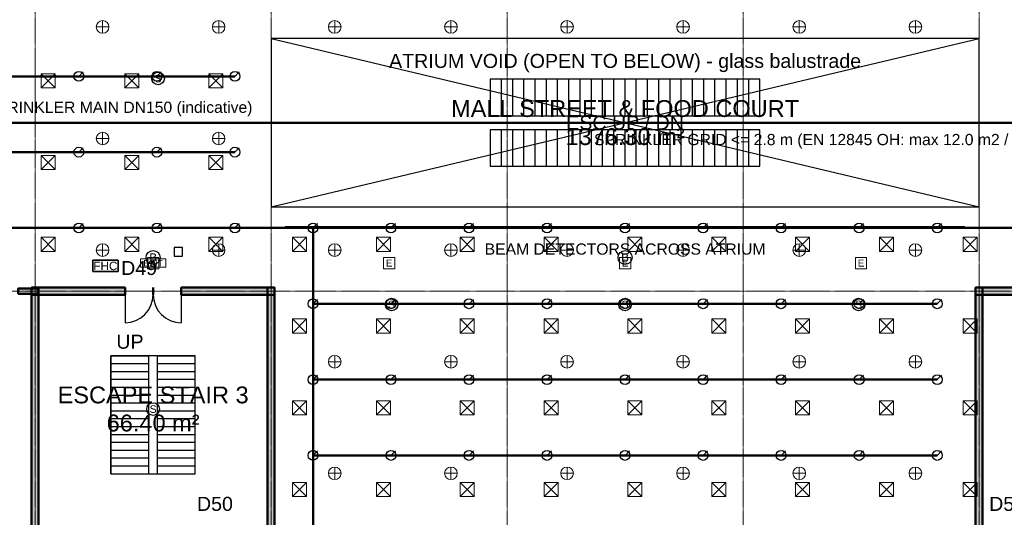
# Model space of a CAD drawing. Header units: millimetres. Extents: x -5300 to 125300, y -375 to 90375.
# Tile 5 of 10: x 38450 to 73500, y 32746 to 50469. Entities that reach past the tile are written whole.
import ezdxf
from ezdxf.enums import TextEntityAlignment as Align

# ---------------------------------------------------------------- set-up
doc = ezdxf.new("R2010")
doc.units = ezdxf.units.MM
doc.linetypes.add('CENTER', pattern=[5.08, 3.175, -0.635, 0.635, -0.635])
for name, color, linetype, lineweight in [('A-ACHSEN', 1, 'CENTER', 13), ('A-FLOR-EVTR', 251, 'Continuous', 25), ('A-FLOR-OTLN', 253, 'Continuous', 25), ('A-FLOR-STRS', 252, 'Continuous', 25), ('A-OEFFNUNG-NR', 2, 'Continuous', 18), ('A-RAUM-STEMPEL', 2, 'Continuous', 18), ('A-SCHRAFFUR', 8, 'Continuous', 9), ('A-TUER', 3, 'Continuous', 25), ('A-WAND-TRAG', 7, 'Continuous', 50), ('E-ANNO-TEXT', 52, 'Continuous', 18), ('E-FALM', 230, 'Continuous', 25), ('E-LITE', 2, 'Continuous', 18), ('E-LITE-EMER', 40, 'Continuous', 18), ('FP-ANNO-TEXT', 14, 'Continuous', 18), ('FP-HOSE', 20, 'Continuous', 35), ('FP-SPRK-HEAD', 1, 'Continuous', 25), ('FP-SPRK-PIPE', 12, 'Continuous', 50), ('M-HVAC-SCD', 4, 'Continuous', 18)]:
    doc.layers.add(name, color=color, linetype=linetype, lineweight=lineweight)
doc.styles.add('DE-ARIAL', font='arial.ttf')

msp = doc.modelspace()

# ---------------------------------------------------------------- hatches: boundary and pattern name
at = {"layer": 'A-SCHRAFFUR'}
for points in [[(38400, 40700), (39100, 40700), (39100, 40900), (38400, 40900)], [(38875, 40675), (42200, 40675), (42200, 40925), (38875, 40925)], [(39125, 15475), (39125, 40925), (38875, 40925), (38875, 15475)], [(44200, 40675), (47525, 40675), (47525, 40925), (44200, 40925)], [(47525, 15475), (47525, 40925), (47275, 40925), (47275, 15475)], [(72475, 40675), (75800, 40675), (75800, 40925), (72475, 40925)], [(72725, 15475), (72725, 40925), (72475, 40925), (72475, 15475)]]:
    msp.add_hatch(color=256, dxfattribs=at).paths.add_polyline_path(points)

# ---------------------------------------------------------------- linework, layer by layer
at = {"layer": 'A-ACHSEN'}
for p, q in [((39000, 7100), (39000, 86500)), ((47400, 7100), (47400, 86500)), ((55800, 7100), (55800, 86500)), ((64200, 7100), (64200, 86500)), ((72600, 7100), (72600, 86500)), ((-3100, 40800), (123100, 40800))]:
    msp.add_line(p, q, dxfattribs=at)
at = {"layer": 'A-FLOR-EVTR'}
for p, q in [((55600, 47050), (55600, 48350)), ((56000, 47050), (56000, 48350)), ((56400, 47050), (56400, 48350)), ((56800, 47050), (56800, 48350)), ((57200, 47050), (57200, 48350)), ((57600, 47050), (57600, 48350)), ((58000, 47050), (58000, 48350)), ((58400, 47050), (58400, 48350)), ((58800, 47050), (58800, 48350)), ((59200, 47050), (59200, 48350)), ((59600, 47050), (59600, 48350)), ((60000, 47050), (60000, 48350)), ((60400, 47050), (60400, 48350)), ((60800, 47050), (60800, 48350)), ((61200, 47050), (61200, 48350)), ((61600, 47050), (61600, 48350)), ((62000, 47050), (62000, 48350)), ((62400, 47050), (62400, 48350)), ((62800, 47050), (62800, 48350)), ((63200, 47050), (63200, 48350)), ((63600, 47050), (63600, 48350)), ((64000, 47050), (64000, 48350)), ((64400, 47050), (64400, 48350)), ((55600, 45250), (55600, 46550)), ((56000, 45250), (56000, 46550)), ((56400, 45250), (56400, 46550)), ((56800, 45250), (56800, 46550)), ((57200, 45250), (57200, 46550)), ((57600, 45250), (57600, 46550)), ((58000, 45250), (58000, 46550)), ((58400, 45250), (58400, 46550)), ((58800, 45250), (58800, 46550)), ((59200, 45250), (59200, 46550)), ((59600, 45250), (59600, 46550)), ((60000, 45250), (60000, 46550)), ((60400, 45250), (60400, 46550)), ((60800, 45250), (60800, 46550)), ((61200, 45250), (61200, 46550)), ((61600, 45250), (61600, 46550)), ((62000, 45250), (62000, 46550)), ((62400, 45250), (62400, 46550)), ((62800, 45250), (62800, 46550)), ((63200, 45250), (63200, 46550)), ((63600, 45250), (63600, 46550)), ((64000, 45250), (64000, 46550)), ((64400, 45250), (64400, 46550))]:
    msp.add_line(p, q, dxfattribs=at)
for points in [[(55200, 47050), (64800, 47050), (64800, 48350), (55200, 48350)], [(55200, 45250), (64800, 45250), (64800, 46550), (55200, 46550)]]:
    msp.add_lwpolyline(points, close=True, dxfattribs=at)
at = {"layer": 'A-FLOR-OTLN'}
for p, q in [((47400, 43800), (72600, 49800)), ((47400, 49800), (72600, 43800))]:
    msp.add_line(p, q, dxfattribs=at)
msp.add_lwpolyline([(47400, 43800), (72600, 43800), (72600, 49800), (47400, 49800)], close=True, dxfattribs=at)
at = {"layer": 'A-FLOR-STRS'}
for p, q in [((41700, 38500), (43050, 38500)), ((41700, 34300), (41700, 38500)), ((41700, 38220), (43050, 38220)), ((43050, 34300), (43050, 38500)), ((43350, 38500), (44700, 38500)), ((43350, 34300), (43350, 38500)), ((43350, 38220), (44700, 38220)), ((44700, 34300), (44700, 38500)), ((41700, 37940), (43050, 37940)), ((43350, 37940), (44700, 37940)), ((41700, 37660), (43050, 37660)), ((43350, 37660), (44700, 37660)), ((41700, 37380), (43050, 37380)), ((43350, 37380), (44700, 37380)), ((41700, 37100), (43050, 37100)), ((41700, 36820), (43050, 36820)), ((43350, 37100), (44700, 37100)), ((43350, 36820), (44700, 36820)), ((41700, 36540), (43050, 36540)), ((43350, 36540), (44700, 36540)), ((41700, 36260), (43050, 36260)), ((43350, 36260), (44700, 36260)), ((41700, 35980), (43050, 35980)), ((43350, 35980), (44700, 35980)), ((41700, 35700), (43050, 35700)), ((41700, 35420), (43050, 35420)), ((43350, 35700), (44700, 35700)), ((43350, 35420), (44700, 35420)), ((41700, 35140), (43050, 35140)), ((43350, 35140), (44700, 35140)), ((41700, 34860), (43050, 34860)), ((43350, 34860), (44700, 34860)), ((41700, 34580), (43050, 34580)), ((43350, 34580), (44700, 34580)), ((41700, 34300), (43050, 34300)), ((43350, 34300), (44700, 34300))]:
    msp.add_line(p, q, dxfattribs=at)
msp.add_lwpolyline([(41700, 34300), (44700, 34300), (44700, 38500), (41700, 38500)], close=True, dxfattribs=at)
at = {"layer": 'A-TUER'}
for p, q in [((42200, 40675), (42200, 39675)), ((44200, 40675), (44200, 39675))]:
    msp.add_line(p, q, dxfattribs=at)
for centre, start, end in [((42200, 40675), -90, 0), ((44200, 40675), 180, -90)]:
    msp.add_arc(centre, 1000, start, end, dxfattribs=at)
at = {"layer": 'A-WAND-TRAG'}
for p, q in [((42200, 40675), (42200, 40925)), ((43200, 40675), (43200, 40925)), ((43200, 40675), (43200, 40925)), ((44200, 40675), (44200, 40925))]:
    msp.add_line(p, q, dxfattribs=at)
for points in [[(38400, 40700), (39100, 40700), (39100, 40900), (38400, 40900)], [(38875, 40675), (42200, 40675), (42200, 40925), (38875, 40925)], [(39125, 15475), (39125, 40925), (38875, 40925), (38875, 15475)], [(44200, 40675), (47525, 40675), (47525, 40925), (44200, 40925)], [(47525, 15475), (47525, 40925), (47275, 40925), (47275, 15475)], [(72475, 40675), (75800, 40675), (75800, 40925), (72475, 40925)], [(72725, 15475), (72725, 40925), (72475, 40925), (72475, 15475)]]:
    msp.add_lwpolyline(points, close=True, dxfattribs=at)
at = {"layer": 'E-FALM'}
msp.add_line((47900, 43100), (72100, 43100), dxfattribs=at)
msp.add_lwpolyline([(43950, 42050), (44250, 42050), (44250, 42350), (43950, 42350)], close=True, dxfattribs=at)
for centre, radius in [((43377.778, 48375), 225), ((43200, 42000), 250), ((60000, 42000), 250), ((51688.889, 40325), 225), ((60000, 40325), 225), ((68311.111, 40325), 225), ((43200, 36600), 225)]:
    msp.add_circle(centre, radius, dxfattribs=at)
at = {"layer": 'E-LITE'}
for p, q in [((41175, 50212.5), (41625, 50212.5)), ((41400, 49987.5), (41400, 50437.5)), ((45308.333, 50212.5), (45758.333, 50212.5)), ((45533.333, 49987.5), (45533.333, 50437.5)), ((49441.667, 50212.5), (49891.667, 50212.5)), ((49666.667, 49987.5), (49666.667, 50437.5)), ((53575, 50212.5), (54025, 50212.5)), ((53800, 49987.5), (53800, 50437.5)), ((57708.333, 50212.5), (58158.333, 50212.5)), ((57933.333, 49987.5), (57933.333, 50437.5)), ((61841.667, 50212.5), (62291.667, 50212.5)), ((62066.667, 49987.5), (62066.667, 50437.5)), ((65975, 50212.5), (66425, 50212.5)), ((66200, 49987.5), (66200, 50437.5)), ((70108.333, 50212.5), (70558.333, 50212.5)), ((70333.333, 49987.5), (70333.333, 50437.5)), ((41400, 46012.5), (41400, 46462.5)), ((45533.333, 46012.5), (45533.333, 46462.5)), ((41175, 46237.5), (41625, 46237.5)), ((45308.333, 46237.5), (45758.333, 46237.5)), ((41400, 42037.5), (41400, 42487.5)), ((45533.333, 42037.5), (45533.333, 42487.5)), ((49666.667, 42037.5), (49666.667, 42487.5)), ((53800, 42037.5), (53800, 42487.5)), ((57933.333, 42037.5), (57933.333, 42487.5)), ((62066.667, 42037.5), (62066.667, 42487.5)), ((66200, 42037.5), (66200, 42487.5)), ((70333.333, 42037.5), (70333.333, 42487.5)), ((41175, 42262.5), (41625, 42262.5)), ((45308.333, 42262.5), (45758.333, 42262.5)), ((49441.667, 42262.5), (49891.667, 42262.5)), ((53575, 42262.5), (54025, 42262.5)), ((57708.333, 42262.5), (58158.333, 42262.5)), ((61841.667, 42262.5), (62291.667, 42262.5)), ((65975, 42262.5), (66425, 42262.5)), ((70108.333, 42262.5), (70558.333, 42262.5)), ((49441.667, 38287.5), (49891.667, 38287.5)), ((49666.667, 38062.5), (49666.667, 38512.5)), ((53575, 38287.5), (54025, 38287.5)), ((53800, 38062.5), (53800, 38512.5)), ((57708.333, 38287.5), (58158.333, 38287.5)), ((57933.333, 38062.5), (57933.333, 38512.5)), ((61841.667, 38287.5), (62291.667, 38287.5)), ((62066.667, 38062.5), (62066.667, 38512.5)), ((65975, 38287.5), (66425, 38287.5)), ((66200, 38062.5), (66200, 38512.5)), ((70108.333, 38287.5), (70558.333, 38287.5)), ((70333.333, 38062.5), (70333.333, 38512.5)), ((49666.667, 34087.5), (49666.667, 34537.5)), ((53800, 34087.5), (53800, 34537.5)), ((57933.333, 34087.5), (57933.333, 34537.5)), ((62066.667, 34087.5), (62066.667, 34537.5)), ((66200, 34087.5), (66200, 34537.5)), ((70333.333, 34087.5), (70333.333, 34537.5)), ((49441.667, 34312.5), (49891.667, 34312.5)), ((53575, 34312.5), (54025, 34312.5)), ((57708.333, 34312.5), (58158.333, 34312.5)), ((61841.667, 34312.5), (62291.667, 34312.5)), ((65975, 34312.5), (66425, 34312.5)), ((70108.333, 34312.5), (70558.333, 34312.5))]:
    msp.add_line(p, q, dxfattribs=at)
for centre in [(41400, 50212.5), (45533.333, 50212.5), (49666.667, 50212.5), (53800, 50212.5), (57933.333, 50212.5), (62066.667, 50212.5), (66200, 50212.5), (70333.333, 50212.5), (41400, 46237.5), (45533.333, 46237.5), (41400, 42262.5), (45533.333, 42262.5), (49666.667, 42262.5), (53800, 42262.5), (57933.333, 42262.5), (62066.667, 42262.5), (66200, 42262.5), (70333.333, 42262.5), (49666.667, 38287.5), (53800, 38287.5), (57933.333, 38287.5), (62066.667, 38287.5), (66200, 38287.5), (70333.333, 38287.5), (49666.667, 34312.5), (53800, 34312.5), (57933.333, 34312.5), (62066.667, 34312.5), (66200, 34312.5), (70333.333, 34312.5)]:
    msp.add_circle(centre, 225, dxfattribs=at)
at = {"layer": 'E-LITE-EMER'}
for points in [[(42750, 41650), (43650, 41650), (43650, 41950), (42750, 41950)], [(43000, 41600), (43400, 41600), (43400, 42000), (43000, 42000)], [(51400, 41600), (51800, 41600), (51800, 42000), (51400, 42000)], [(59800, 41600), (60200, 41600), (60200, 42000), (59800, 42000)], [(68200, 41600), (68600, 41600), (68600, 42000), (68200, 42000)]]:
    msp.add_lwpolyline(points, close=True, dxfattribs=at)
at = {"layer": 'FP-HOSE'}
msp.add_lwpolyline([(41050, 41500), (41950, 41500), (41950, 41900), (41050, 41900)], close=True, dxfattribs=at)
at = {"layer": 'FP-SPRK-HEAD'}
for p, q in [((40555.556, 48450), (40713.056, 48607.5)), ((43333.333, 48450), (43490.833, 48607.5)), ((46111.111, 48450), (46268.611, 48607.5)), ((40555.556, 45750), (40713.056, 45907.5)), ((43333.333, 45750), (43490.833, 45907.5)), ((46111.111, 45750), (46268.611, 45907.5)), ((40555.556, 43050), (40713.056, 43207.5)), ((43333.333, 43050), (43490.833, 43207.5)), ((46111.111, 43050), (46268.611, 43207.5)), ((48888.889, 43050), (49046.389, 43207.5)), ((51666.667, 43050), (51824.167, 43207.5)), ((54444.444, 43050), (54601.944, 43207.5)), ((57222.222, 43050), (57379.722, 43207.5)), ((60000, 43050), (60157.5, 43207.5)), ((62777.778, 43050), (62935.278, 43207.5)), ((65555.556, 43050), (65713.056, 43207.5)), ((68333.333, 43050), (68490.833, 43207.5)), ((71111.111, 43050), (71268.611, 43207.5)), ((48888.889, 40350), (49046.389, 40507.5)), ((51666.667, 40350), (51824.167, 40507.5)), ((54444.444, 40350), (54601.944, 40507.5)), ((57222.222, 40350), (57379.722, 40507.5)), ((60000, 40350), (60157.5, 40507.5)), ((62777.778, 40350), (62935.278, 40507.5)), ((65555.556, 40350), (65713.056, 40507.5)), ((68333.333, 40350), (68490.833, 40507.5)), ((71111.111, 40350), (71268.611, 40507.5)), ((48888.889, 37650), (49046.389, 37807.5)), ((51666.667, 37650), (51824.167, 37807.5)), ((54444.444, 37650), (54601.944, 37807.5)), ((57222.222, 37650), (57379.722, 37807.5)), ((60000, 37650), (60157.5, 37807.5)), ((62777.778, 37650), (62935.278, 37807.5)), ((65555.556, 37650), (65713.056, 37807.5)), ((68333.333, 37650), (68490.833, 37807.5)), ((71111.111, 37650), (71268.611, 37807.5)), ((48888.889, 34950), (49046.389, 35107.5)), ((51666.667, 34950), (51824.167, 35107.5)), ((54444.444, 34950), (54601.944, 35107.5)), ((57222.222, 34950), (57379.722, 35107.5)), ((60000, 34950), (60157.5, 35107.5)), ((62777.778, 34950), (62935.278, 35107.5)), ((65555.556, 34950), (65713.056, 35107.5)), ((68333.333, 34950), (68490.833, 35107.5)), ((71111.111, 34950), (71268.611, 35107.5))]:
    msp.add_line(p, q, dxfattribs=at)
for centre in [(40555.556, 48450), (43333.333, 48450), (46111.111, 48450), (40555.556, 45750), (43333.333, 45750), (46111.111, 45750), (40555.556, 43050), (43333.333, 43050), (46111.111, 43050), (48888.889, 43050), (51666.667, 43050), (54444.444, 43050), (57222.222, 43050), (60000, 43050), (62777.778, 43050), (65555.556, 43050), (68333.333, 43050), (71111.111, 43050), (48888.889, 40350), (51666.667, 40350), (54444.444, 40350), (57222.222, 40350), (60000, 40350), (62777.778, 40350), (65555.556, 40350), (68333.333, 40350), (71111.111, 40350), (48888.889, 37650), (51666.667, 37650), (54444.444, 37650), (57222.222, 37650), (60000, 37650), (62777.778, 37650), (65555.556, 37650), (68333.333, 37650), (71111.111, 37650), (48888.889, 34950), (51666.667, 34950), (54444.444, 34950), (57222.222, 34950), (60000, 34950), (62777.778, 34950), (65555.556, 34950), (68333.333, 34950), (71111.111, 34950)]:
    msp.add_circle(centre, 175, dxfattribs=at)
at = {"layer": 'FP-SPRK-PIPE'}
for p, q in [((37777.778, 48450), (40555.556, 48450)), ((40555.556, 48450), (43333.333, 48450)), ((43333.333, 48450), (46111.111, 48450)), ((22800, 46800), (97200, 46800)), ((37777.778, 45750), (40555.556, 45750)), ((40555.556, 45750), (43333.333, 45750)), ((43333.333, 45750), (46111.111, 45750)), ((23888.889, 43050), (48900, 43050)), ((37777.778, 43050), (40555.556, 43050)), ((40555.556, 43050), (43333.333, 43050)), ((43333.333, 43050), (46111.111, 43050)), ((46111.111, 43050), (48888.889, 43050)), ((48888.889, 43050), (51666.667, 43050)), ((48900, 43050), (48900, 19800)), ((51666.667, 43050), (54444.444, 43050)), ((54444.444, 43050), (57222.222, 43050)), ((57222.222, 43050), (60000, 43050)), ((60000, 43050), (62777.778, 43050)), ((62777.778, 43050), (65555.556, 43050)), ((65555.556, 43050), (68333.333, 43050)), ((68333.333, 43050), (71111.111, 43050)), ((71111.111, 43050), (73888.889, 43050)), ((48888.889, 40350), (51666.667, 40350)), ((51666.667, 40350), (54444.444, 40350)), ((54444.444, 40350), (57222.222, 40350)), ((57222.222, 40350), (60000, 40350)), ((60000, 40350), (62777.778, 40350)), ((62777.778, 40350), (65555.556, 40350)), ((65555.556, 40350), (68333.333, 40350)), ((68333.333, 40350), (71111.111, 40350)), ((48888.889, 37650), (51666.667, 37650)), ((51666.667, 37650), (54444.444, 37650)), ((54444.444, 37650), (57222.222, 37650)), ((57222.222, 37650), (60000, 37650)), ((60000, 37650), (62777.778, 37650)), ((62777.778, 37650), (65555.556, 37650)), ((65555.556, 37650), (68333.333, 37650)), ((68333.333, 37650), (71111.111, 37650)), ((48888.889, 34950), (51666.667, 34950)), ((51666.667, 34950), (54444.444, 34950)), ((54444.444, 34950), (57222.222, 34950)), ((57222.222, 34950), (60000, 34950)), ((60000, 34950), (62777.778, 34950)), ((62777.778, 34950), (65555.556, 34950)), ((65555.556, 34950), (68333.333, 34950)), ((68333.333, 34950), (71111.111, 34950))]:
    msp.add_line(p, q, dxfattribs=at)
at = {"layer": 'M-HVAC-SCD'}
for p, q in [((39212, 48036.364), (39712, 48536.364)), ((39212, 48536.364), (39712, 48036.364)), ((42196, 48036.364), (42696, 48536.364)), ((42196, 48536.364), (42696, 48036.364)), ((45180, 48036.364), (45680, 48536.364)), ((45180, 48536.364), (45680, 48036.364)), ((39212, 45127.273), (39712, 45627.273)), ((39212, 45627.273), (39712, 45127.273)), ((42196, 45127.273), (42696, 45627.273)), ((42196, 45627.273), (42696, 45127.273)), ((45180, 45127.273), (45680, 45627.273)), ((45180, 45627.273), (45680, 45127.273)), ((39212, 42218.182), (39712, 42718.182)), ((39212, 42718.182), (39712, 42218.182)), ((42196, 42218.182), (42696, 42718.182)), ((42196, 42718.182), (42696, 42218.182)), ((45180, 42218.182), (45680, 42718.182)), ((45180, 42718.182), (45680, 42218.182)), ((48164, 42218.182), (48664, 42718.182)), ((48164, 42718.182), (48664, 42218.182)), ((51148, 42218.182), (51648, 42718.182)), ((51148, 42718.182), (51648, 42218.182)), ((54132, 42218.182), (54632, 42718.182)), ((54132, 42718.182), (54632, 42218.182)), ((57116, 42218.182), (57616, 42718.182)), ((57116, 42718.182), (57616, 42218.182)), ((60100, 42218.182), (60600, 42718.182)), ((60100, 42718.182), (60600, 42218.182)), ((63084, 42218.182), (63584, 42718.182)), ((63084, 42718.182), (63584, 42218.182)), ((66068, 42218.182), (66568, 42718.182)), ((66068, 42718.182), (66568, 42218.182)), ((69052, 42218.182), (69552, 42718.182)), ((69052, 42718.182), (69552, 42218.182)), ((72036, 42218.182), (72536, 42718.182)), ((72036, 42718.182), (72536, 42218.182)), ((48164, 39309.091), (48664, 39809.091)), ((48164, 39809.091), (48664, 39309.091)), ((51148, 39309.091), (51648, 39809.091)), ((51148, 39809.091), (51648, 39309.091)), ((54132, 39309.091), (54632, 39809.091)), ((54132, 39809.091), (54632, 39309.091)), ((57116, 39309.091), (57616, 39809.091)), ((57116, 39809.091), (57616, 39309.091)), ((60100, 39309.091), (60600, 39809.091)), ((60100, 39809.091), (60600, 39309.091)), ((63084, 39309.091), (63584, 39809.091)), ((63084, 39809.091), (63584, 39309.091)), ((66068, 39309.091), (66568, 39809.091)), ((66068, 39809.091), (66568, 39309.091)), ((69052, 39309.091), (69552, 39809.091)), ((69052, 39809.091), (69552, 39309.091)), ((72036, 39309.091), (72536, 39809.091)), ((72036, 39809.091), (72536, 39309.091)), ((48164, 36400), (48664, 36900)), ((48164, 36900), (48664, 36400)), ((51148, 36400), (51648, 36900)), ((51148, 36900), (51648, 36400)), ((54132, 36400), (54632, 36900)), ((54132, 36900), (54632, 36400)), ((57116, 36400), (57616, 36900)), ((57116, 36900), (57616, 36400)), ((60100, 36400), (60600, 36900)), ((60100, 36900), (60600, 36400)), ((63084, 36400), (63584, 36900)), ((63084, 36900), (63584, 36400)), ((66068, 36400), (66568, 36900)), ((66068, 36900), (66568, 36400)), ((69052, 36400), (69552, 36900)), ((69052, 36900), (69552, 36400)), ((72036, 36400), (72536, 36900)), ((72036, 36900), (72536, 36400)), ((48164, 33490.909), (48664, 33990.909)), ((48164, 33990.909), (48664, 33490.909)), ((51148, 33490.909), (51648, 33990.909)), ((51148, 33990.909), (51648, 33490.909)), ((54132, 33490.909), (54632, 33990.909)), ((54132, 33990.909), (54632, 33490.909)), ((57116, 33490.909), (57616, 33990.909)), ((57116, 33990.909), (57616, 33490.909)), ((60100, 33490.909), (60600, 33990.909)), ((60100, 33990.909), (60600, 33490.909)), ((63084, 33490.909), (63584, 33990.909)), ((63084, 33990.909), (63584, 33490.909)), ((66068, 33490.909), (66568, 33990.909)), ((66068, 33990.909), (66568, 33490.909)), ((69052, 33490.909), (69552, 33990.909)), ((69052, 33990.909), (69552, 33490.909)), ((72036, 33490.909), (72536, 33990.909)), ((72036, 33990.909), (72536, 33490.909))]:
    msp.add_line(p, q, dxfattribs=at)
for points in [[(39212, 48036.364), (39712, 48036.364), (39712, 48536.364), (39212, 48536.364)], [(42196, 48036.364), (42696, 48036.364), (42696, 48536.364), (42196, 48536.364)], [(45180, 48036.364), (45680, 48036.364), (45680, 48536.364), (45180, 48536.364)], [(39212, 45127.273), (39712, 45127.273), (39712, 45627.273), (39212, 45627.273)], [(42196, 45127.273), (42696, 45127.273), (42696, 45627.273), (42196, 45627.273)], [(45180, 45127.273), (45680, 45127.273), (45680, 45627.273), (45180, 45627.273)], [(39212, 42218.182), (39712, 42218.182), (39712, 42718.182), (39212, 42718.182)], [(42196, 42218.182), (42696, 42218.182), (42696, 42718.182), (42196, 42718.182)], [(45180, 42218.182), (45680, 42218.182), (45680, 42718.182), (45180, 42718.182)], [(48164, 42218.182), (48664, 42218.182), (48664, 42718.182), (48164, 42718.182)], [(51148, 42218.182), (51648, 42218.182), (51648, 42718.182), (51148, 42718.182)], [(54132, 42218.182), (54632, 42218.182), (54632, 42718.182), (54132, 42718.182)], [(57116, 42218.182), (57616, 42218.182), (57616, 42718.182), (57116, 42718.182)], [(60100, 42218.182), (60600, 42218.182), (60600, 42718.182), (60100, 42718.182)], [(63084, 42218.182), (63584, 42218.182), (63584, 42718.182), (63084, 42718.182)], [(66068, 42218.182), (66568, 42218.182), (66568, 42718.182), (66068, 42718.182)], [(69052, 42218.182), (69552, 42218.182), (69552, 42718.182), (69052, 42718.182)], [(72036, 42218.182), (72536, 42218.182), (72536, 42718.182), (72036, 42718.182)], [(48164, 39309.091), (48664, 39309.091), (48664, 39809.091), (48164, 39809.091)], [(51148, 39309.091), (51648, 39309.091), (51648, 39809.091), (51148, 39809.091)], [(54132, 39309.091), (54632, 39309.091), (54632, 39809.091), (54132, 39809.091)], [(57116, 39309.091), (57616, 39309.091), (57616, 39809.091), (57116, 39809.091)], [(60100, 39309.091), (60600, 39309.091), (60600, 39809.091), (60100, 39809.091)], [(63084, 39309.091), (63584, 39309.091), (63584, 39809.091), (63084, 39809.091)], [(66068, 39309.091), (66568, 39309.091), (66568, 39809.091), (66068, 39809.091)], [(69052, 39309.091), (69552, 39309.091), (69552, 39809.091), (69052, 39809.091)], [(72036, 39309.091), (72536, 39309.091), (72536, 39809.091), (72036, 39809.091)], [(48164, 36400), (48664, 36400), (48664, 36900), (48164, 36900)], [(51148, 36400), (51648, 36400), (51648, 36900), (51148, 36900)], [(54132, 36400), (54632, 36400), (54632, 36900), (54132, 36900)], [(57116, 36400), (57616, 36400), (57616, 36900), (57116, 36900)], [(60100, 36400), (60600, 36400), (60600, 36900), (60100, 36900)], [(63084, 36400), (63584, 36400), (63584, 36900), (63084, 36900)], [(66068, 36400), (66568, 36400), (66568, 36900), (66068, 36900)], [(69052, 36400), (69552, 36400), (69552, 36900), (69052, 36900)], [(72036, 36400), (72536, 36400), (72536, 36900), (72036, 36900)], [(48164, 33490.909), (48664, 33490.909), (48664, 33990.909), (48164, 33990.909)], [(51148, 33490.909), (51648, 33490.909), (51648, 33990.909), (51148, 33990.909)], [(54132, 33490.909), (54632, 33490.909), (54632, 33990.909), (54132, 33990.909)], [(57116, 33490.909), (57616, 33490.909), (57616, 33990.909), (57116, 33990.909)], [(60100, 33490.909), (60600, 33490.909), (60600, 33990.909), (60100, 33990.909)], [(63084, 33490.909), (63584, 33490.909), (63584, 33990.909), (63084, 33990.909)], [(66068, 33490.909), (66568, 33490.909), (66568, 33990.909), (66068, 33990.909)], [(69052, 33490.909), (69552, 33490.909), (69552, 33990.909), (69052, 33990.909)], [(72036, 33490.909), (72536, 33490.909), (72536, 33990.909), (72036, 33990.909)]]:
    msp.add_lwpolyline(points, close=True, dxfattribs=at)

# ---------------------------------------------------------------- texts
at = {"layer": 'A-FLOR-EVTR', "style": 'DE-ARIAL'}
msp.add_text('ESC UP / DN', height=500, dxfattribs=at).set_placement((60000, 46800), align=Align.MIDDLE_CENTER)
at = {"layer": 'A-FLOR-OTLN', "style": 'DE-ARIAL'}
msp.add_text('ATRIUM VOID (OPEN TO BELOW) - glass balustrade', height=500, dxfattribs=at).set_placement((60000, 49000), align=Align.MIDDLE_CENTER)
at = {"layer": 'A-FLOR-STRS', "style": 'DE-ARIAL'}
msp.add_text('UP', height=500, dxfattribs=at).set_placement((42375, 39000), align=Align.MIDDLE_CENTER)
at = {"layer": 'A-OEFFNUNG-NR', "style": 'DE-ARIAL'}
for s, p in [('D49', (42700, 41625)), ('D50', (45400, 33225)), ('D55', (73600, 33225))]:
    msp.add_text(s, height=500, dxfattribs=at).set_placement(p, align=Align.MIDDLE_CENTER)
at = {"layer": 'A-RAUM-STEMPEL', "char_height": 600, "attachment_point": 5, "style": 'DE-ARIAL'}
for s, insert in [('MALL STREET & FOOD COURT\\P1376.30 m²', (60000, 46800)), ('ESCAPE STAIR 3\\P66.40 m²', (43200, 36600))]:
    msp.add_mtext(s, dxfattribs=dict(at, insert=insert))
at = {"layer": 'E-ANNO-TEXT', "style": 'DE-ARIAL'}
msp.add_text('EXIT', height=225, dxfattribs=at).set_placement((43200, 41800), align=Align.MIDDLE_CENTER)
at = {"layer": 'E-FALM', "style": 'DE-ARIAL'}
for s, height, p in [('S', 270, (43377.778, 48375)), ('BEAM DETECTORS ACROSS ATRIUM', 400, (60000, 42300)), ('B', 300, (43200, 42000)), ('B', 300, (60000, 42000)), ('S', 270, (51688.889, 40325)), ('S', 270, (60000, 40325)), ('S', 270, (68311.111, 40325)), ('S', 270, (43200, 36600))]:
    msp.add_text(s, height=height, dxfattribs=at).set_placement(p, align=Align.MIDDLE_CENTER)
at = {"layer": 'E-LITE-EMER', "style": 'DE-ARIAL'}
for p in [(43200, 41800), (51600, 41800), (60000, 41800), (68400, 41800)]:
    msp.add_text('E', height=250, dxfattribs=at).set_placement(p, align=Align.MIDDLE_CENTER)
at = {"layer": 'FP-ANNO-TEXT', "style": 'DE-ARIAL'}
for s, height, p in [('SPRINKLER MAIN DN150 (indicative)', 400, (42000, 47350)), ('SPRINKLER GRID <= 2.8 m (EN 12845 OH: max 12.0 m2 / 4 m) RoT - references/disciplines/mep.md 4.1', 400, (72000, 46200)), ('FHC', 300, (41500, 41700))]:
    msp.add_text(s, height=height, dxfattribs=at).set_placement(p, align=Align.MIDDLE_CENTER)

doc.saveas('drawing.dxf')
